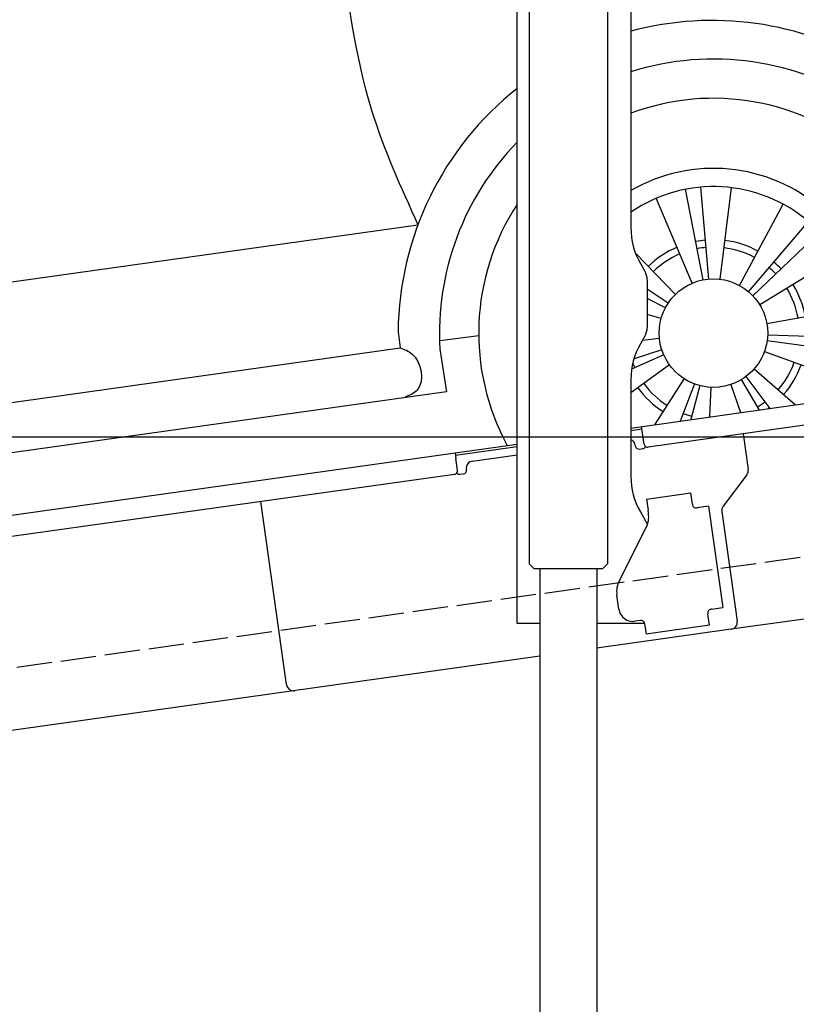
# Model space of a CAD drawing. Extents: x -311 to 6440, y -744 to 6224.
# Tile 4 of 7: x 2965 to 4057, y 1052 to 2437. Entities that reach past the tile are written whole.
import ezdxf

# ---------------------------------------------------------------- set-up
doc = ezdxf.new("R2010")
doc.units = 0
doc.header["$LTSCALE"] = 10
doc.header["$MEASUREMENT"] = 0
doc.linetypes.add('GEN3', pattern=[6.25, 5, -1.25])
doc.layers.get('0').update_dxf_attribs({"linetype": 'CONTINUOUS'})
doc.layers.get('DEFPOINTS').update_dxf_attribs({"linetype": 'CONTINUOUS'})
doc.layers.add('3', color=6, linetype='GEN3')
doc.layers.add('CAR', color=1, linetype='CONTINUOUS')
doc.layers.add('AM_0', color=7, linetype='CONTINUOUS', lineweight=30)
doc.layers.add('AM_5', color=3, linetype='CONTINUOUS', lineweight=15)
doc.dimstyles.new('KLAUS_DXF', dxfattribs={"dimscale": 20, "dimtxt": 3.5, "dimasz": 2, "dimexe": 2, "dimexo": 1, "dimgap": 1.5, "dimtad": 1, "dimlfac": 0.1, "dimdsep": 46, "dimtxsty": 'Standard', "dimblk": 'DOT', "dimcen": 2, "dimclrd": 256, "dimclre": 256, "dimclrt": 2, "dimadec": 0, "dimazin": 0, "dimtfac": 1, "dimtmove": 2, "dimatfit": 3, "dimfxl": 1, "dimtolj": 1, "dimarcsym": 0})

# ---------------------------------------------------------------- blocks, each defined once
blk = doc.blocks.new('_DOT')
at = {"color": 0, "linetype": 'ByBlock'}
blk.add_line((-0.5, 0), (-1, 0), dxfattribs=at)
at = {"color": 0, "linetype": 'ByBlock', "const_width": 0.5}
blk.add_lwpolyline([(-0.25, 0, 1), (0.25, 0, 1)], format="xyb", close=True, dxfattribs=at)
blk = doc.blocks.new('*D8')
at = {"layer": 'AM_5', "lineweight": -2, "transparency": 16777216}
for p, q in [((5479.5, 1850), (-240.5, 1850)), ((-200.5, -160), (-200.5, 1810)), ((179.5, -200), (-240.5, -200))]:
    blk.add_line(p, q, dxfattribs=at)
at = {"layer": 'DEFPOINTS', "color": 0, "transparency": 16777216}
for p in [(-200.5, 1850), (5499.5, 1850), (199.5, -200)]:
    blk.add_point(p, dxfattribs=at)
at = {"layer": 'AM_5', "lineweight": -2, "transparency": 16777216, "xscale": 40, "yscale": 40, "zscale": 40}
for p, rotation in [((-200.5, 1850), 90), ((-200.5, -200), 270)]:
    blk.add_blockref('_DOT', p, dxfattribs=dict(at, rotation=rotation))
at = {"layer": 'AM_5', "color": 2, "transparency": 16777216, "insert": (-265.5, 825), "char_height": 70, "attachment_point": 5, "rotation": 90}
blk.add_mtext('\\A1;205', dxfattribs=at)
blk = doc.blocks.new('*D9')
at = {"layer": 'AM_5', "lineweight": -2, "transparency": 16777216}
for p, q in [((179.5, 2850), (-240.5, 2850)), ((-200.5, 1890), (-200.5, 2810)), ((5479.5, 1850), (-240.5, 1850))]:
    blk.add_line(p, q, dxfattribs=at)
at = {"layer": 'DEFPOINTS', "color": 0, "transparency": 16777216}
for p in [(-200.5, 2850), (199.5, 2850), (5499.5, 1850)]:
    blk.add_point(p, dxfattribs=at)
at = {"layer": 'AM_5', "lineweight": -2, "transparency": 16777216, "xscale": 40, "yscale": 40, "zscale": 40}
for p, rotation in [((-200.5, 2850), 90), ((-200.5, 1850), 270)]:
    blk.add_blockref('_DOT', p, dxfattribs=dict(at, rotation=rotation))
at = {"layer": 'AM_5', "color": 2, "transparency": 16777216, "insert": (-265.5, 2350), "char_height": 70, "attachment_point": 5, "rotation": 90}
blk.add_mtext('\\A1;100', dxfattribs=at)
blk = doc.blocks.new('Car Van')
at = {"layer": 'CAR'}
for p, q in [((23659.9, 4202.7), (23635.1, 4330.1)), ((23667.8, 4203.8), (23656.5, 4333.1)), ((23683.7, 4203.6), (23699.6, 4332.3)), ((23644.6, 4198.1), (23593.9, 4317.5)), ((23710.8, 4194.9), (23772.5, 4309)), ((21307.1, 4005.8), (23258.8, 4280)), ((23723.9, 4185.9), (23808.1, 4284.7)), ((23729.7, 4180.4), (23823.7, 4269.9)), ((23621, 4182.3), (23565, 4239.5)), ((23739.4, 4167.8), (23850, 4235.7)), ((23610.9, 4170), (23581.2, 4189.7)), ((23606.8, 4163.2), (23581.2, 4176.5)), ((23749.5, 4141.3), (23877.3, 4164.1)), ((23601, 4148.3), (23581.2, 4153.8)), ((23230.9, 4129.7), (23233.9, 4106.9)), ((23289.4, 4117.2), (23344.3, 4124.3)), ((23598.6, 4120.1), (23574.6, 4117.6)), ((23750, 4117.4), (23878.5, 4099.7)), ((23750.7, 4125.4), (23880.4, 4121.2)), ((21377.3, 3846.1), (23233.9, 4106.9)), ((23289.8, 4105.3), (23298.9, 4045.4)), ((23601.8, 4104.4), (23562.7, 4091.8)), ((23746.2, 4101.9), (23868.2, 4057.9)), ((23604.7, 4097), (23559.3, 4076.9)), ((23612.6, 4083.2), (23558.2, 4043.9)), ((23731.8, 4077.5), (23789.6, 4026.7)), ((23633.2, 4063.7), (23591.6, 3998.9)), ((23713.4, 4062.3), (23738.8, 4019.6)), ((23720, 4066.7), (23753.6, 4021.7)), ((21329.3, 3769.5), (23298.8, 4045.7)), ((23647.5, 4056.5), (23627.6, 4004)), ((23655.1, 4054.1), (23642.5, 4006.1)), ((23670.8, 4051.6), (23668.8, 4009.8)), ((23698.9, 4055.6), (23712.4, 4015.9))]:
    blk.add_line(p, q, dxfattribs=at)
blk.add_circle((23674.4, 4127.8), 76.3, dxfattribs=at)
for centre, radius, start, end in [((23672.7, 4125.7), 441.8, 13.1526, 105.0131), ((23674.7, 4127.6), 385.6, 4.5254, 107.5878), ((23672.7, 4125.7), 441.8, 128.4041, 179.4928), ((23674.4, 4127.8), 330.2, 347.4042, 110.6062), ((23674.7, 4127.6), 385.6, 135.817, 183.3106), ((23674.4, 4127.8), 231.7, 337.9146, 120.1013), ((23674.4, 4127.8), 206, 333.6849, 124.334), ((23674.4, 4127.8), 330.2, 146.7735, 208.5958), ((23674.4, 4127.8), 131.2, 95, 101), ((23674.4, 4127.8), 131.2, 61.5714, 83), ((23674.4, 4127.8), 131.2, 113, 134.4286), ((23674.4, 4127.8), 120.9, 113, 134.4286), ((23674.4, 4127.8), 120.9, 95, 101), ((23674.4, 4127.8), 120.9, 61.5714, 83), ((23674.4, 4127.8), 131.2, 43.5714, 49.5714), ((23674.4, 4127.8), 120.9, 43.5714, 49.5714), ((23674.4, 4127.8), 131.2, 10.1429, 31.5714), ((23674.4, 4127.8), 120.9, 10.1429, 31.5714), ((23674.4, 4127.8), 120.9, 200.2869, 203.8571), ((23674.4, 4127.8), 120.9, 318.7143, 340.1429), ((23674.4, 4127.8), 131.2, 318.7143, 340.1429), ((23674.4, 4127.8), 131.2, 215.8571, 237.2857), ((23674.4, 4127.8), 120.9, 215.8571, 237.2857), ((23674.4, 4127.8), 120.9, 300.7143, 306.7143), ((23674.4, 4127.8), 131.2, 305.7514, 306.7143), ((23674.4, 4127.8), 120.9, 249.2857, 255.2857)]:
    blk.add_arc(centre, radius, start, end, dxfattribs=at)
for points in [[(23148.9, 4684.5), (23193.6, 4441.1), (23258.8, 4280)], [(23233.9, 4106.9), (23250.3, 4098.7), (23257.8, 4047.7), (23241.2, 4037.9)]]:
    blk.add_spline(points, degree=3, dxfattribs=at)

msp = doc.modelspace()

# ---------------------------------------------------------------- linework, layer by layer
for p, q in [((3824.715, 3602.64), (3824.715, 2144.272)), ((3791.705, 3577.911), (3791.812, 1671.652)), ((3664.715, 1587.64), (3664.715, 3357.64)), ((3681.717, 3357.64), (3681.812, 1671.629)), ((3838.112, 2094.272), (3844.366, 2083.441)), ((3847.715, 2070.941), (3847.715, 2004.338)), ((3824.715, 1862.792), (5191.605, 2054.896)), ((5190.829, 2024.492), (3849.015, 1835.912)), ((3844.366, 1991.838), (3838.112, 1981.008)), ((3824.715, 1931.008), (3824.715, 1794.697)), ((3840.446, 1860.963), (3824.715, 1858.753)), ((3843.368, 1840.168), (3839.889, 1864.925)), ((3982.702, 1854.701), (3989.78, 1804.338)), ((959.991, 1460.181), (3577.468, 1828.044)), ((3577.468, 1828.044), (3664.715, 1840.305)), ((3577.468, 1828.044), (3578.581, 1820.121)), ((3664.715, 1836.266), (3578.025, 1824.083)), ((3830.99, 1838.428), (3831.129, 1837.438)), ((3836.776, 1833.182), (3841.728, 1833.878)), ((3580.947, 1803.287), (3578.581, 1820.121)), ((3601.836, 1816.321), (3664.715, 1825.158)), ((3593.465, 1804.036), (3593.326, 1805.027)), ((3576.692, 1797.64), (959.991, 1429.886)), ((3584.258, 1797.693), (3589.209, 1798.389)), ((3987.863, 1796.928), (3954.55, 1752.719)), ((3340.553, 1501.897), (3304.368, 1759.367)), ((3340.553, 1501.897), (3304.368, 1759.367)), ((3846.658, 1762.873), (3909.044, 1771.641)), ((3846.658, 1762.873), (3848.884, 1747.029)), ((3911.271, 1755.797), (3909.044, 1771.641)), ((3849.474, 1742.83), (3848.884, 1747.029)), ((3911.271, 1755.797), (3911.41, 1754.807)), ((3917.058, 1750.551), (3918.048, 1750.69)), ((3933.892, 1752.917), (3918.048, 1750.69)), ((3933.892, 1752.917), (3953.933, 1610.319)), ((3952.633, 1745.309), (3974.325, 1590.968)), ((5149.184, 1745.986), (3965.814, 1579.674)), ((3838.112, 1744.697), (3848.154, 1727.305)), ((3808.53, 1648.529), (3846, 1722.069)), ((3688.804, 1664.638), (3681.803, 1671.637)), ((3784.804, 1664.643), (3688.804, 1664.638)), ((3696.812, 1664.638), (3696.914, -151.389)), ((3776.812, 1664.643), (3776.911, -151.332)), ((3784.804, 1664.643), (3791.812, 1671.652)), ((3807.839, 1607.963), (3805.056, 1627.769)), ((3938.089, 1608.092), (3937.099, 1607.953)), ((3938.089, 1608.092), (3953.933, 1610.319)), ((3932.843, 1602.305), (3932.982, 1601.315)), ((3935.209, 1585.471), (3932.982, 1601.315)), ((3696.808, 1587.64), (3664.715, 1587.64)), ((3844.02, 1587.64), (3776.808, 1587.64)), ((3965.814, 1579.674), (3776.81, 1553.111)), ((3838.35, 1592.055), (3830.428, 1590.941)), ((3843.997, 1587.799), (3846.085, 1572.945)), ((3935.209, 1585.471), (3846.085, 1572.945)), ((3696.811, 1541.868), (959.991, 1157.233))]:
    msp.add_line(p, q)
msp.add_polyline3d([(3843.994, 1587.803, 0), (3843.994, 1587.803, 0), (3843.994, 1587.813, 0), (3843.994, 1587.823, 0), (3843.994, 1587.833, 0), (3843.994, 1587.833, 0), (3843.994, 1587.843, 0), (3843.994, 1587.853, 0), (3843.984, 1587.863, 0), (3843.984, 1587.863, 0), (3843.984, 1587.873, 0), (3843.984, 1587.883, 0), (3843.984, 1587.893, 0), (3843.984, 1587.903, 0), (3843.984, 1587.903, 0), (3843.984, 1587.913, 0), (3843.974, 1587.923, 0), (3843.974, 1587.933, 0), (3843.974, 1587.933, 0), (3843.974, 1587.943, 0), (3843.974, 1587.953, 0), (3843.974, 1587.963, 0), (3843.974, 1587.963, 0), (3843.974, 1587.973, 0), (3843.964, 1587.983, 0), (3843.964, 1587.993, 0), (3843.964, 1588.003, 0), (3843.964, 1588.003, 0), (3843.964, 1588.013, 0), (3843.964, 1588.023, 0), (3843.964, 1588.033, 0), (3843.954, 1588.033, 0), (3843.954, 1588.043, 0), (3843.954, 1588.053, 0), (3843.954, 1588.063, 0), (3843.954, 1588.063, 0), (3843.954, 1588.073, 0), (3843.944, 1588.083, 0), (3843.944, 1588.093, 0), (3843.944, 1588.103, 0), (3843.944, 1588.103, 0), (3843.944, 1588.113, 0), (3843.944, 1588.123, 0), (3843.944, 1588.133, 0), (3843.934, 1588.133, 0), (3843.934, 1588.143, 0), (3843.934, 1588.153, 0), (3843.934, 1588.163, 0), (3843.934, 1588.163, 0), (3843.934, 1588.173, 0), (3843.924, 1588.183, 0), (3843.924, 1588.193, 0), (3843.924, 1588.203, 0), (3843.924, 1588.203, 0), (3843.924, 1588.213, 0), (3843.924, 1588.223, 0), (3843.914, 1588.233, 0), (3843.914, 1588.233, 0), (3843.914, 1588.243, 0), (3843.914, 1588.253, 0), (3843.914, 1588.263, 0), (3843.904, 1588.273, 0), (3843.904, 1588.273, 0), (3843.904, 1588.283, 0), (3843.904, 1588.293, 0), (3843.904, 1588.303, 0), (3843.894, 1588.303, 0), (3843.894, 1588.313, 0), (3843.894, 1588.323, 0), (3843.894, 1588.333, 0), (3843.894, 1588.333, 0), (3843.894, 1588.343, 0), (3843.884, 1588.353, 0), (3843.884, 1588.363, 0), (3843.884, 1588.373, 0), (3843.884, 1588.373, 0), (3843.884, 1588.383, 0), (3843.874, 1588.393, 0), (3843.874, 1588.403, 0), (3843.874, 1588.403, 0), (3843.874, 1588.413, 0), (3843.864, 1588.423, 0), (3843.864, 1588.433, 0), (3843.864, 1588.433, 0), (3843.864, 1588.443, 0), (3843.864, 1588.453, 0), (3843.854, 1588.463, 0), (3843.854, 1588.473, 0), (3843.854, 1588.473, 0), (3843.854, 1588.483, 0), (3843.854, 1588.493, 0), (3843.844, 1588.503, 0), (3843.844, 1588.503, 0), (3843.844, 1588.513, 0), (3843.844, 1588.523, 0), (3843.834, 1588.533, 0), (3843.834, 1588.533, 0), (3843.834, 1588.543, 0), (3843.834, 1588.553, 0), (3843.824, 1588.563, 0), (3843.824, 1588.573, 0), (3843.824, 1588.573, 0), (3843.824, 1588.583, 0), (3843.824, 1588.593, 0), (3843.814, 1588.603, 0), (3843.814, 1588.603, 0), (3843.814, 1588.613, 0), (3843.814, 1588.623, 0), (3843.804, 1588.633, 0), (3843.804, 1588.633, 0), (3843.804, 1588.643, 0), (3843.804, 1588.653, 0), (3843.794, 1588.663, 0), (3843.794, 1588.673, 0), (3843.794, 1588.673, 0), (3843.794, 1588.683, 0), (3843.784, 1588.693, 0), (3843.784, 1588.703, 0), (3843.784, 1588.703, 0), (3843.784, 1588.713, 0), (3843.774, 1588.723, 0), (3843.774, 1588.733, 0), (3843.774, 1588.733, 0), (3843.764, 1588.743, 0), (3843.764, 1588.753, 0), (3843.764, 1588.763, 0), (3843.764, 1588.763, 0), (3843.754, 1588.773, 0)])
for centre, radius, start, end in [((3924.715, 2144.272), 100, 180, 210), ((3822.715, 2070.941), 25, 0, 30), ((3822.715, 2004.338), 25, 330, 0), ((3924.715, 1931.008), 100, 150, 180), ((3821.087, 1837.036), 10, 8, 68.728945), ((3836.08, 1838.134), 5, 188, 278), ((3841.032, 1838.83), 5, 278, 334.763283), ((3848.32, 1840.864), 5, 188, 278), ((3603.228, 1806.418), 10, 98, 188), ((3575.996, 1802.591), 5, 278, 8), ((3588.513, 1803.34), 5, 278, 8), ((3979.877, 1802.946), 10, 323, 8), ((3583.562, 1802.645), 5, 221.236717, 278), ((3924.715, 1794.697), 100, 180, 210), ((3916.362, 1755.503), 5, 188, 278), ((3962.536, 1746.701), 10, 143, 188), ((3814.815, 1737.959), 35, 333, 8), ((3841.831, 1974.245), 320.958, 254.679341, 254.686099), ((3839.715, 1632.64), 35, 153, 188), ((3827.644, 1610.747), 20, 188, 278), ((3937.794, 1603.001), 5, 98, 188), ((3839.046, 1587.103), 5, 19.536959, 98), ((3964.422, 1589.576), 10, 278, 8), ((3350.456, 1503.289), 10, 188, 278), ((3350.456, 1503.289), 10, 188, 278)]:
    msp.add_arc(centre, radius, start, end)
at = {"layer": '3'}
msp.add_line((423.4, 1169.675), (5430.808, 1873.42), dxfattribs=at)

# ---------------------------------------------------------------- block references
at = {"layer": 'AM_0'}
msp.add_blockref('Car Van', (-19733.518, -2131.485), dxfattribs=at)

# ---------------------------------------------------------------- dimensions: what is measured, and where the dimension line sits
at = {"layer": 'AM_5'}
for base, p1, p2, override, picture, middle in [((-200.481, 2850.005), (5499.51, 1850.005), (199.51, 2850.005), {"dimpost": '', "dimtol": 0, "dimlim": 0, "dimtp": 0, "dimtm": 0, "dimtfac": 1, "dimtdec": 2, "dimtolj": 1, "dimtzin": 7}, '*D9', (-265.481, 2350.005)), ((-200.481, 1850.005), (199.51, -199.995), (5499.51, 1850.005), {"dimtol": 0, "dimlim": 0, "dimtp": 0, "dimtm": 0, "dimtfac": 1, "dimtdec": 2, "dimtolj": 1, "dimtzin": 7}, '*D8', (-265.481, 825.005))]:
    dim = msp.add_linear_dim(base=base, p1=p1, p2=p2, angle=90, dimstyle='KLAUS_DXF', override=override, dxfattribs=at)
    dim.commit()
    dim.dimension.update_dxf_attribs({"geometry": picture, "text_midpoint": middle})

doc.saveas('drawing.dxf')
